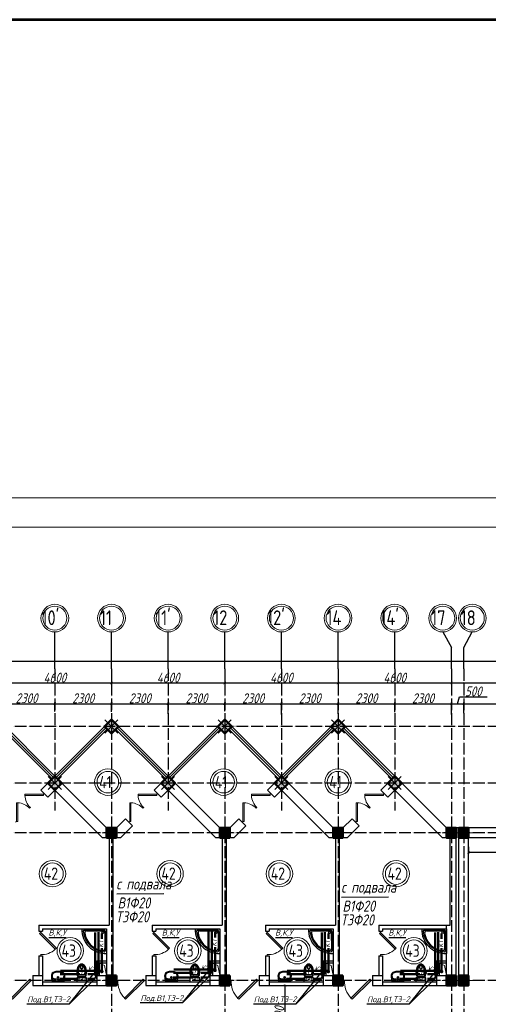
# Model space of a CAD drawing. Extents: x -4445 to 1909585, y 1860 to 289234.
# Tile 50 of 110: x 348121 to 367147, y 249237 to 289234. Entities that reach past the tile are written whole.
import ezdxf

# ---------------------------------------------------------------- set-up
doc = ezdxf.new("R2010")
doc.units = 0
doc.header["$LTSCALE"] = 0.5
doc.header["$MEASUREMENT"] = 0
doc.header["$PDMODE"] = 34
doc.header["$PDSIZE"] = 3
doc.linetypes.add('ACAD_ISO04W100', pattern=[30, 24, -3, 0, -3])
doc.layers.get('0').update_dxf_attribs({"linetype": 'CONTINUOUS', "lineweight": 18})
doc.layers.get('DEFPOINTS').update_dxf_attribs({"color": 2, "linetype": 'CONTINUOUS', "lineweight": 13})
for name, color, linetype in [('kolonn', 7, 'CONTINUOUS'), ('os', 3, 'CONTINUOUS'), ('su', 7, 'CONTINUOUS')]:
    doc.layers.add(name, color=color, linetype=linetype)
doc.layers.add('ВК', color=7, linetype='CONTINUOUS', lineweight=25)
doc.layers.add('К1', color=24, linetype='бытовая канализация', lineweight=70)
doc.styles.get("Standard").update_dxf_attribs({"font": 'spds.shx', "oblique": 15})
doc.styles.add('style1', font='isocpeui.ttf', dxfattribs={"height": 80})
doc.styles.add('Констр', font='isocpeui.ttf')
doc.linetypes.add('бытовая канализация', pattern='A,5,-0.5,["К1",Standard,S=0.7,R=0,X=0,Y=-0.35],-2', length=7.5)
doc.dimstyles.new('ISO-25', dxfattribs={"dimtxt": 400, "dimasz": 100, "dimexe": 50, "dimexo": 50, "dimgap": 20, "dimtad": 1, "dimdec": 0, "dimtxsty": 'Standard', "dimblk": 'ARCHTICK', "dimcen": 20, "dimclrd": 1, "dimclre": 1, "dimadec": 0, "dimazin": 0, "dimtfac": 1, "dimtdec": 0, "dimtmove": 0, "dimatfit": 3, "dimldrblk": 'ARCHTICK', "dimfxl": 1, "dimarcsym": 0})

# ---------------------------------------------------------------- blocks, each defined once
blk = doc.blocks.new('jfgjhsdf')
blk.add_hatch(color=1).paths.add_polyline_path([(-593, 731), (-637, 687), (0, 50), (44, 94)])
at = {"color": 1}
for p, q in [((0, 1000), (0, 950)), ((0, 50), (0, 0))]:
    blk.add_line(p, q, dxfattribs=at)
blk.add_lwpolyline([(0, 50), (-637, 687), (-593, 731), (44, 94), (0, 50)], dxfattribs=at)
blk.add_arc((-33, 130), 821, 87.662, 132.9147, dxfattribs=at)
blk = doc.blocks.new('_ArchTick')
at = {"color": 0, "linetype": 'ByBlock', "const_width": 0.15}
blk.add_lwpolyline([(-0.5, -0.5), (0.5, 0.5)], dxfattribs=at)
blk = doc.blocks.new('*D2332')
at = {"color": 1, "lineweight": -2, "transparency": 16777216}
for p, q in [((366347, 255629), (366347, 255352)), ((370747, 255629), (370747, 255352)), ((370747, 255402), (366347, 255402))]:
    blk.add_line(p, q, dxfattribs=at)
at = {"layer": 'DEFPOINTS', "color": 0, "transparency": 16777216}
for p in [(366347, 255679), (370747, 255679), (366347, 255402)]:
    blk.add_point(p, dxfattribs=at)
at = {"color": 1, "lineweight": -2, "transparency": 16777216, "xscale": 100, "yscale": 100, "zscale": 100, "rotation": 180}
blk.add_blockref('_ArchTick', (366347, 255402), dxfattribs=at)
at = {"color": 1, "lineweight": -2, "transparency": 16777216, "xscale": 100, "yscale": 100, "zscale": 100}
blk.add_blockref('_ArchTick', (370747, 255402), dxfattribs=at)
at = {"color": 0, "transparency": 16777216, "insert": (368547, 255622), "char_height": 400, "attachment_point": 5}
blk.add_mtext('4400', dxfattribs=at)
blk = doc.blocks.new('*D2450')
at = {"color": 1, "lineweight": -2, "transparency": 16777216}
for p, q in [((358916, 250005), (358848, 250005)), ((358898, 247405), (358898, 250005)), ((358916, 247405), (358848, 247405))]:
    blk.add_line(p, q, dxfattribs=at)
at = {"layer": 'DEFPOINTS', "color": 0, "transparency": 16777216}
for p in [(358898, 250005), (358966, 250005), (358966, 247405)]:
    blk.add_point(p, dxfattribs=at)
at = {"color": 1, "lineweight": -2, "transparency": 16777216, "xscale": 100, "yscale": 100, "zscale": 100}
for p, rotation in [((358898, 250005), 90), ((358898, 247405), 270)]:
    blk.add_blockref('_ArchTick', p, dxfattribs=dict(at, rotation=rotation))
at = {"color": 0, "transparency": 16777216, "insert": (358663, 248705), "char_height": 400, "attachment_point": 5, "rotation": 90}
blk.add_mtext('2600', dxfattribs=at)
blk = doc.blocks.new('ghsdd')
at = {"ltscale": 50}
h = blk.add_hatch(color=256, dxfattribs=at)
h.paths.add_polyline_path([(0, 200), (-200, 200), (-200, 0), (0, 0)])
h.paths.add_polyline_path([(200, 0), (200, 200), (0, 200), (0, 0)])
h.paths.add_polyline_path([(0, 0), (-200, 0), (-200, -200), (0, -200)])
h.paths.add_polyline_path([(0, 0), (0, -200), (200, -200), (200, 0)])
at = {"lineweight": 0}
for p, q in [((0, -374), (0, 374)), ((-374, 0), (374, 0))]:
    blk.add_line(p, q, dxfattribs=at)
at = {"lineweight": 50, "ltscale": 50}
blk.add_lwpolyline([(200, 200), (200, -200), (-200, -200), (-200, 200), (200, 200)], dxfattribs=at)
blk = doc.blocks.new('*D2558')
at = {"color": 1, "lineweight": -2, "transparency": 16777216}
for p, q in [((347247, 261038), (347247, 261499)), ((347247, 261449), (349547, 261449)), ((349547, 261129), (349547, 261499))]:
    blk.add_line(p, q, dxfattribs=at)
at = {"layer": 'DEFPOINTS', "color": 0, "transparency": 16777216}
for p in [(349547, 261449), (347247, 260988), (349547, 261079)]:
    blk.add_point(p, dxfattribs=at)
at = {"color": 1, "lineweight": -2, "transparency": 16777216, "xscale": 100, "yscale": 100, "zscale": 100, "rotation": 180}
blk.add_blockref('_ArchTick', (347247, 261449), dxfattribs=at)
at = {"color": 1, "lineweight": -2, "transparency": 16777216, "xscale": 100, "yscale": 100, "zscale": 100}
blk.add_blockref('_ArchTick', (349547, 261449), dxfattribs=at)
at = {"color": 0, "transparency": 16777216, "insert": (348397, 261669), "char_height": 400, "attachment_point": 5}
blk.add_mtext('2300', dxfattribs=at)
blk = doc.blocks.new('*D2559')
at = {"color": 1, "lineweight": -2, "transparency": 16777216}
for p, q in [((349547, 261129), (349547, 261499)), ((349547, 261449), (351847, 261449)), ((351847, 261116), (351847, 261499))]:
    blk.add_line(p, q, dxfattribs=at)
at = {"layer": 'DEFPOINTS', "color": 0, "transparency": 16777216}
for p in [(351847, 261449), (349547, 261079), (351847, 261066)]:
    blk.add_point(p, dxfattribs=at)
at = {"color": 1, "lineweight": -2, "transparency": 16777216, "xscale": 100, "yscale": 100, "zscale": 100, "rotation": 180}
blk.add_blockref('_ArchTick', (349547, 261449), dxfattribs=at)
at = {"color": 1, "lineweight": -2, "transparency": 16777216, "xscale": 100, "yscale": 100, "zscale": 100}
blk.add_blockref('_ArchTick', (351847, 261449), dxfattribs=at)
at = {"color": 0, "transparency": 16777216, "insert": (350697, 261669), "char_height": 400, "attachment_point": 5}
blk.add_mtext('2300', dxfattribs=at)
blk = doc.blocks.new('*D2560')
at = {"color": 1, "lineweight": -2, "transparency": 16777216}
for p, q in [((351847, 261116), (351847, 261499)), ((351847, 261449), (354147, 261449)), ((354147, 261037), (354147, 261499))]:
    blk.add_line(p, q, dxfattribs=at)
at = {"layer": 'DEFPOINTS', "color": 0, "transparency": 16777216}
for p in [(354147, 261449), (351847, 261066), (354147, 260987)]:
    blk.add_point(p, dxfattribs=at)
at = {"color": 1, "lineweight": -2, "transparency": 16777216, "xscale": 100, "yscale": 100, "zscale": 100, "rotation": 180}
blk.add_blockref('_ArchTick', (351847, 261449), dxfattribs=at)
at = {"color": 1, "lineweight": -2, "transparency": 16777216, "xscale": 100, "yscale": 100, "zscale": 100}
blk.add_blockref('_ArchTick', (354147, 261449), dxfattribs=at)
at = {"color": 0, "transparency": 16777216, "insert": (352997, 261669), "char_height": 400, "attachment_point": 5}
blk.add_mtext('2300', dxfattribs=at)
blk = doc.blocks.new('*D2561')
at = {"color": 1, "lineweight": -2, "transparency": 16777216}
for p, q in [((354147, 261037), (354147, 261499)), ((354147, 261449), (356447, 261449)), ((356447, 261139), (356447, 261499))]:
    blk.add_line(p, q, dxfattribs=at)
at = {"layer": 'DEFPOINTS', "color": 0, "transparency": 16777216}
for p in [(356447, 261449), (354147, 260987), (356447, 261089)]:
    blk.add_point(p, dxfattribs=at)
at = {"color": 1, "lineweight": -2, "transparency": 16777216, "xscale": 100, "yscale": 100, "zscale": 100, "rotation": 180}
blk.add_blockref('_ArchTick', (354147, 261449), dxfattribs=at)
at = {"color": 1, "lineweight": -2, "transparency": 16777216, "xscale": 100, "yscale": 100, "zscale": 100}
blk.add_blockref('_ArchTick', (356447, 261449), dxfattribs=at)
at = {"color": 0, "transparency": 16777216, "insert": (355297, 261669), "char_height": 400, "attachment_point": 5}
blk.add_mtext('2300', dxfattribs=at)
blk = doc.blocks.new('*D2562')
at = {"color": 1, "lineweight": -2, "transparency": 16777216}
for p, q in [((356447, 261139), (356447, 261499)), ((356447, 261449), (358747, 261449)), ((358747, 261012), (358747, 261499))]:
    blk.add_line(p, q, dxfattribs=at)
at = {"layer": 'DEFPOINTS', "color": 0, "transparency": 16777216}
for p in [(358747, 261449), (356447, 261089), (358747, 260962)]:
    blk.add_point(p, dxfattribs=at)
at = {"color": 1, "lineweight": -2, "transparency": 16777216, "xscale": 100, "yscale": 100, "zscale": 100, "rotation": 180}
blk.add_blockref('_ArchTick', (356447, 261449), dxfattribs=at)
at = {"color": 1, "lineweight": -2, "transparency": 16777216, "xscale": 100, "yscale": 100, "zscale": 100}
blk.add_blockref('_ArchTick', (358747, 261449), dxfattribs=at)
at = {"color": 0, "transparency": 16777216, "insert": (357597, 261669), "char_height": 400, "attachment_point": 5}
blk.add_mtext('2300', dxfattribs=at)
blk = doc.blocks.new('*D2563')
at = {"color": 1, "lineweight": -2, "transparency": 16777216}
for p, q in [((358747, 261012), (358747, 261499)), ((358747, 261449), (361047, 261449)), ((361047, 261037), (361047, 261499))]:
    blk.add_line(p, q, dxfattribs=at)
at = {"layer": 'DEFPOINTS', "color": 0, "transparency": 16777216}
for p in [(361047, 261449), (358747, 260962), (361047, 260987)]:
    blk.add_point(p, dxfattribs=at)
at = {"color": 1, "lineweight": -2, "transparency": 16777216, "xscale": 100, "yscale": 100, "zscale": 100, "rotation": 180}
blk.add_blockref('_ArchTick', (358747, 261449), dxfattribs=at)
at = {"color": 1, "lineweight": -2, "transparency": 16777216, "xscale": 100, "yscale": 100, "zscale": 100}
blk.add_blockref('_ArchTick', (361047, 261449), dxfattribs=at)
at = {"color": 0, "transparency": 16777216, "insert": (359897, 261669), "char_height": 400, "attachment_point": 5}
blk.add_mtext('2300', dxfattribs=at)
blk = doc.blocks.new('*D2564')
at = {"color": 1, "lineweight": -2, "transparency": 16777216}
for p, q in [((361047, 261037), (361047, 261499)), ((361047, 261449), (363347, 261449)), ((363347, 261101), (363347, 261499))]:
    blk.add_line(p, q, dxfattribs=at)
at = {"layer": 'DEFPOINTS', "color": 0, "transparency": 16777216}
for p in [(363347, 261449), (361047, 260987), (363347, 261051)]:
    blk.add_point(p, dxfattribs=at)
at = {"color": 1, "lineweight": -2, "transparency": 16777216, "xscale": 100, "yscale": 100, "zscale": 100, "rotation": 180}
blk.add_blockref('_ArchTick', (361047, 261449), dxfattribs=at)
at = {"color": 1, "lineweight": -2, "transparency": 16777216, "xscale": 100, "yscale": 100, "zscale": 100}
blk.add_blockref('_ArchTick', (363347, 261449), dxfattribs=at)
at = {"color": 0, "transparency": 16777216, "insert": (362197, 261669), "char_height": 400, "attachment_point": 5}
blk.add_mtext('2300', dxfattribs=at)
blk = doc.blocks.new('*D2565')
at = {"color": 1, "lineweight": -2, "transparency": 16777216}
for p, q in [((363347, 261101), (363347, 261499)), ((363347, 261449), (365647, 261449)), ((365647, 261012), (365647, 261499))]:
    blk.add_line(p, q, dxfattribs=at)
at = {"layer": 'DEFPOINTS', "color": 0, "transparency": 16777216}
for p in [(365647, 261449), (363347, 261051), (365647, 260962)]:
    blk.add_point(p, dxfattribs=at)
at = {"color": 1, "lineweight": -2, "transparency": 16777216, "xscale": 100, "yscale": 100, "zscale": 100, "rotation": 180}
blk.add_blockref('_ArchTick', (363347, 261449), dxfattribs=at)
at = {"color": 1, "lineweight": -2, "transparency": 16777216, "xscale": 100, "yscale": 100, "zscale": 100}
blk.add_blockref('_ArchTick', (365647, 261449), dxfattribs=at)
at = {"color": 0, "transparency": 16777216, "insert": (364497, 261669), "char_height": 400, "attachment_point": 5}
blk.add_mtext('2300', dxfattribs=at)
blk = doc.blocks.new('*D2566')
at = {"color": 1, "lineweight": -2, "transparency": 16777216}
for p, q in [((365897, 261449), (365981, 261729)), ((365981, 261729), (367097, 261729)), ((365647, 261012), (365647, 261499)), ((365647, 261449), (366147, 261449)), ((366147, 261063), (366147, 261499))]:
    blk.add_line(p, q, dxfattribs=at)
at = {"layer": 'DEFPOINTS', "color": 0, "transparency": 16777216}
for p in [(366147, 261449), (365647, 260962), (366147, 261013)]:
    blk.add_point(p, dxfattribs=at)
at = {"color": 1, "lineweight": -2, "transparency": 16777216, "xscale": 100, "yscale": 100, "zscale": 100, "rotation": 180}
blk.add_blockref('_ArchTick', (365647, 261449), dxfattribs=at)
at = {"color": 1, "lineweight": -2, "transparency": 16777216, "xscale": 100, "yscale": 100, "zscale": 100}
blk.add_blockref('_ArchTick', (366147, 261449), dxfattribs=at)
at = {"color": 0, "transparency": 16777216, "insert": (366539, 261949), "char_height": 400, "attachment_point": 5}
blk.add_mtext('500', dxfattribs=at)
blk = doc.blocks.new('*D2567')
at = {"color": 1, "lineweight": -2, "transparency": 16777216}
for p, q in [((366147, 261063), (366147, 261499)), ((366147, 261449), (370947, 261449)), ((370947, 261114), (370947, 261499))]:
    blk.add_line(p, q, dxfattribs=at)
at = {"layer": 'DEFPOINTS', "color": 0, "transparency": 16777216}
for p in [(370947, 261449), (366147, 261013), (370947, 261064)]:
    blk.add_point(p, dxfattribs=at)
at = {"color": 1, "lineweight": -2, "transparency": 16777216, "xscale": 100, "yscale": 100, "zscale": 100, "rotation": 180}
blk.add_blockref('_ArchTick', (366147, 261449), dxfattribs=at)
at = {"color": 1, "lineweight": -2, "transparency": 16777216, "xscale": 100, "yscale": 100, "zscale": 100}
blk.add_blockref('_ArchTick', (370947, 261449), dxfattribs=at)
at = {"color": 0, "transparency": 16777216, "insert": (368547, 261669), "char_height": 400, "attachment_point": 5}
blk.add_mtext('4800', dxfattribs=at)
blk = doc.blocks.new('*D2595')
at = {"color": 1, "lineweight": -2, "transparency": 16777216}
for p, q in [((365647, 262811), (365647, 262238)), ((379247, 262811), (379247, 262238)), ((379247, 262288), (365647, 262288))]:
    blk.add_line(p, q, dxfattribs=at)
at = {"layer": 'DEFPOINTS', "color": 0, "transparency": 16777216}
for p in [(365647, 262861), (379247, 262861), (365647, 262288)]:
    blk.add_point(p, dxfattribs=at)
at = {"color": 1, "lineweight": -2, "transparency": 16777216, "xscale": 100, "yscale": 100, "zscale": 100, "rotation": 180}
blk.add_blockref('_ArchTick', (365647, 262288), dxfattribs=at)
at = {"color": 1, "lineweight": -2, "transparency": 16777216, "xscale": 100, "yscale": 100, "zscale": 100}
blk.add_blockref('_ArchTick', (379247, 262288), dxfattribs=at)
at = {"color": 0, "transparency": 16777216, "insert": (372447, 262508), "char_height": 400, "attachment_point": 5}
blk.add_mtext('13600', dxfattribs=at)
blk = doc.blocks.new('*D2596')
at = {"color": 1, "lineweight": -2, "transparency": 16777216}
for p, q in [((361047, 262811), (361047, 262238)), ((365647, 262811), (365647, 262238)), ((365647, 262288), (361047, 262288))]:
    blk.add_line(p, q, dxfattribs=at)
at = {"layer": 'DEFPOINTS', "color": 0, "transparency": 16777216}
for p in [(361047, 262861), (365647, 262861), (361047, 262288)]:
    blk.add_point(p, dxfattribs=at)
at = {"color": 1, "lineweight": -2, "transparency": 16777216, "xscale": 100, "yscale": 100, "zscale": 100, "rotation": 180}
blk.add_blockref('_ArchTick', (361047, 262288), dxfattribs=at)
at = {"color": 1, "lineweight": -2, "transparency": 16777216, "xscale": 100, "yscale": 100, "zscale": 100}
blk.add_blockref('_ArchTick', (365647, 262288), dxfattribs=at)
at = {"color": 0, "transparency": 16777216, "insert": (363347, 262508), "char_height": 400, "attachment_point": 5}
blk.add_mtext('4600', dxfattribs=at)
blk = doc.blocks.new('*D2597')
at = {"color": 1, "lineweight": -2, "transparency": 16777216}
for p, q in [((356447, 262811), (356447, 262238)), ((361047, 262811), (361047, 262238)), ((361047, 262288), (356447, 262288))]:
    blk.add_line(p, q, dxfattribs=at)
at = {"layer": 'DEFPOINTS', "color": 0, "transparency": 16777216}
for p in [(356447, 262861), (361047, 262861), (356447, 262288)]:
    blk.add_point(p, dxfattribs=at)
at = {"color": 1, "lineweight": -2, "transparency": 16777216, "xscale": 100, "yscale": 100, "zscale": 100, "rotation": 180}
blk.add_blockref('_ArchTick', (356447, 262288), dxfattribs=at)
at = {"color": 1, "lineweight": -2, "transparency": 16777216, "xscale": 100, "yscale": 100, "zscale": 100}
blk.add_blockref('_ArchTick', (361047, 262288), dxfattribs=at)
at = {"color": 0, "transparency": 16777216, "insert": (358747, 262508), "char_height": 400, "attachment_point": 5}
blk.add_mtext('4600', dxfattribs=at)
blk = doc.blocks.new('*D2598')
at = {"color": 1, "lineweight": -2, "transparency": 16777216}
for p, q in [((351847, 262811), (351847, 262238)), ((356447, 262811), (356447, 262238)), ((356447, 262288), (351847, 262288))]:
    blk.add_line(p, q, dxfattribs=at)
at = {"layer": 'DEFPOINTS', "color": 0, "transparency": 16777216}
for p in [(351847, 262861), (356447, 262861), (351847, 262288)]:
    blk.add_point(p, dxfattribs=at)
at = {"color": 1, "lineweight": -2, "transparency": 16777216, "xscale": 100, "yscale": 100, "zscale": 100, "rotation": 180}
blk.add_blockref('_ArchTick', (351847, 262288), dxfattribs=at)
at = {"color": 1, "lineweight": -2, "transparency": 16777216, "xscale": 100, "yscale": 100, "zscale": 100}
blk.add_blockref('_ArchTick', (356447, 262288), dxfattribs=at)
at = {"color": 0, "transparency": 16777216, "insert": (354147, 262508), "char_height": 400, "attachment_point": 5}
blk.add_mtext('4600', dxfattribs=at)
blk = doc.blocks.new('*D2599')
at = {"color": 1, "lineweight": -2, "transparency": 16777216}
for p, q in [((347247, 262811), (347247, 262238)), ((351847, 262811), (351847, 262238)), ((351847, 262288), (347247, 262288))]:
    blk.add_line(p, q, dxfattribs=at)
at = {"layer": 'DEFPOINTS', "color": 0, "transparency": 16777216}
for p in [(347247, 262861), (351847, 262861), (347247, 262288)]:
    blk.add_point(p, dxfattribs=at)
at = {"color": 1, "lineweight": -2, "transparency": 16777216, "xscale": 100, "yscale": 100, "zscale": 100, "rotation": 180}
blk.add_blockref('_ArchTick', (347247, 262288), dxfattribs=at)
at = {"color": 1, "lineweight": -2, "transparency": 16777216, "xscale": 100, "yscale": 100, "zscale": 100}
blk.add_blockref('_ArchTick', (351847, 262288), dxfattribs=at)
at = {"color": 0, "transparency": 16777216, "insert": (349547, 262508), "char_height": 400, "attachment_point": 5}
blk.add_mtext('4600', dxfattribs=at)
blk = doc.blocks.new('*D2604')
at = {"color": 1, "lineweight": -2, "transparency": 16777216}
for p, q in [((328847, 263175), (416047, 263175)), ((328847, 263148), (328847, 263125)), ((416047, 263148), (416047, 263125))]:
    blk.add_line(p, q, dxfattribs=at)
at = {"layer": 'DEFPOINTS', "color": 0, "transparency": 16777216}
for p in [(328847, 263198), (416047, 263198), (416047, 263175)]:
    blk.add_point(p, dxfattribs=at)
at = {"color": 1, "lineweight": -2, "transparency": 16777216, "xscale": 100, "yscale": 100, "zscale": 100, "rotation": 180}
blk.add_blockref('_ArchTick', (328847, 263175), dxfattribs=at)
at = {"color": 1, "lineweight": -2, "transparency": 16777216, "xscale": 100, "yscale": 100, "zscale": 100}
blk.add_blockref('_ArchTick', (416047, 263175), dxfattribs=at)
at = {"color": 0, "transparency": 16777216, "insert": (372447, 263410), "char_height": 400, "attachment_point": 5}
blk.add_mtext('87200', dxfattribs=at)
blk = doc.blocks.new('Podd_igl_as100x100')
for p, q in [((-80, 808), (-80, 153)), ((-54, 897), (-54, 104)), ((0, 1000), (0, 0)), ((0, 0), (-1000, 0)), ((-106, 50), (-891, 50)), ((-158, 74), (-799, 73))]:
    blk.add_line(p, q)
blk.add_circle((-152, 149), 37.8)
for centre, radius, start, end in [((-42, 42), 959, 87.5145, 182.4855), ((-22, 34), 914, 95.7508, 176.1666), ((-67, 71), 821, 97.4497, 172.9032), ((-160, 806), 80.2, 1.4931, 100.036), ((-109, 889), 55.4, 7.9715, 94.7418), ((-891, 93), 43.1, 176.352, 270.7469), ((-799, 157), 84.3, 169.7158, 269.999), ((-155, 149), 75.6, 267.8648, 3.2153), ((-107, 102), 52.6, 270.31, 1.996)]:
    blk.add_arc(centre, radius, start, end)
blk = doc.blocks.new('UM_8')
for p, q in [((244, 0), (-244, 0)), ((-182, -45), (-146, -110)), ((175, -30), (-175, -30)), ((142, -120), (-132, -120)), ((35, -180), (-35, -180)), ((27, -61), (-27, -61)), ((0, -88), (0, -34)), ((0, -145), (0, -215)), ((182, -45), (146, -110))]:
    blk.add_line(p, q)
for centre, radius in [((0, -180), 27), ((0, -61), 17), ((0, -180), 17)]:
    blk.add_circle(centre, radius)
for centre, radius, start, end in [((-244, 0), 0.5, 90, 167.3206), ((244, 0), 0.5, 12.6794, 90), ((-104, -234), 169, 178.312, 234.1043), ((894, -257), 1167, 167.3206, 178.6525), ((-273, -229), 0.5, 358.312, 358.6525), ((68, -206), 330, 154.5977, 180.3349), ((-104, -233), 138, 141.0504, 245.2718), ((-175, -90), 60, 90, 154.5977), ((-104, -233), 148, 141.0504, 147.7493), ((-139, -232), 123, 98.7111, 129.9424), ((-139, -232), 113, 86.1548, 129.9424), ((-27, -71), 347, 239.6448, 267.5368), ((-27, -71), 317, 244.8898, 267.5368), ((0, 80), 470, 265.1692, 274.8308), ((27, -71), 317, 272.4632, 300.3552), ((27, -71), 347, 272.4632, 300.3552), ((139, -232), 113, 50.0576, 93.8452), ((139, -232), 123, 50.0576, 81.2889), ((104, -233), 138, 294.7282, 38.9496), ((175, -90), 60, 25.4023, 90), ((104, -234), 169, 305.8957, 1.688), ((104, -233), 148, 32.2507, 38.9496), ((-68, -206), 330, 359.6651, 25.4023), ((-894, -257), 1167, 1.3475, 12.6794), ((273, -229), 0.5, 181.3475, 181.688), ((0, 80), 500, 265.1692, 274.8308)]:
    blk.add_arc(centre, radius, start, end)
blk = doc.blocks.new('UniTAZZ_3')
for p, q in [((-293, -112), (-293, 112)), ((-230, -144), (-230, 144)), ((-178, -144), (-178, 144)), ((-152, 200), (-152, -200)), ((0, 200), (-152, 200)), ((0, -200), (0, 200)), ((-152, -200), (0, -200))]:
    blk.add_line(p, q)
blk.add_circle((-76, 0), 17)
for centre, radius, start, end in [((-581, 0), 131, 146.9765, 180), ((-581, 0), 131, 180, 213.0235), ((-493, -57), 235, 122.5078, 146.9765), ((-564, 0), 117, 146.9765, 180), ((-575, 0), 87.7, 145.7058, 180), ((-575, 0), 87.7, 180, 214.2942), ((-485, -51), 211, 122.5078, 146.9765), ((-610, 0), 46, 153.6325, 180), ((-610, 0), 46, 180, 206.3675), ((-600, -5), 56.5, 129.8827, 153.6325), ((-507, -46), 170, 121.2723, 145.7058), ((-594, -12), 66, 109.092, 129.8827), ((-435, -148), 343, 104.7867, 122.5078), ((-590, -23), 78.1, 90, 109.092), ((-433, -133), 308, 104.7867, 122.5078), ((-462, -121), 257, 104.1209, 121.2723), ((-590, -23), 78.1, 70.908, 90), ((-586, -12), 66, 50.1173, 70.908), ((-580, -5), 56.5, 26.3675, 50.1173), ((-571, 0), 46, 0, 26.3675), ((-571, 0), 46, 333.6325, 0), ((-432, -238), 378, 90, 104.1209), ((-397, -291), 491, 90, 104.7867), ((-399, -261), 441, 90, 104.7867), ((-432, -238), 378, 75.8791, 90), ((-399, -261), 441, 75.2133, 90), ((-397, -291), 491, 75.2133, 90), ((-403, -121), 257, 64.7964, 75.8791), ((-365, -133), 308, 63.9053, 75.2133), ((-359, -148), 343, 58.1489, 75.2133), ((-493, 57), 235, 213.0235, 237.4922), ((-564, 0), 117, 180, 213.0235), ((-485, 51), 211, 213.0235, 237.4922), ((-600, 5), 56.5, 206.3675, 230.1173), ((-507, 47), 170, 214.2942, 238.7277), ((-594, 12), 66, 230.1173, 250.908), ((-435, 148), 343, 237.4922, 255.2133), ((-590, 24), 78.1, 250.908, 270), ((-433, 132), 308, 237.4922, 255.2133), ((-462, 121), 257, 238.7277, 255.8791), ((-590, 24), 78.1, 270, 289.092), ((-586, 12), 66, 289.092, 309.8827), ((-580, 5), 56.5, 309.8827, 333.6325), ((-432, 238), 378, 255.8791, 270), ((-397, 291), 491, 255.2133, 270), ((-399, 261), 441, 255.2133, 270), ((-432, 238), 378, 270, 284.1209), ((-399, 261), 441, 270, 284.7867), ((-397, 291), 491, 270, 284.7867), ((-403, 121), 257, 284.1209, 295.2036), ((-365, 132), 308, 284.7867, 296.0947), ((-359, 148), 343, 284.7867, 301.8511)]:
    blk.add_arc(centre, radius, start, end)

msp = doc.modelspace()

# ---------------------------------------------------------------- linework, layer by layer
for p, q in [((349547.134, 258504.672), (347247.134, 260804.672)), ((349547.134, 258504.672), (351847.134, 260804.672)), ((354147.134, 258504.672), (351847.134, 260804.672)), ((354147.134, 258504.672), (356447.134, 260804.672)), ((358747.134, 258504.672), (356447.134, 260804.672)), ((358747.134, 258504.672), (361047.134, 260804.672)), ((363347.134, 258504.672), (361047.134, 260804.672))]:
    msp.add_line(p, q)
at = {"color": 1}
for p, q in [((349433.997, 258391.535), (347416.839, 260408.692)), ((349490.565, 258448.103), (347473.408, 260465.26)), ((349603.702, 258448.103), (351620.86, 260465.26)), ((349660.271, 258391.535), (351677.428, 260408.692)), ((354033.997, 258391.535), (352016.839, 260408.692)), ((354090.565, 258448.103), (352073.408, 260465.26)), ((354203.702, 258448.103), (356220.86, 260465.26)), ((354260.271, 258391.535), (356277.428, 260408.692)), ((358633.997, 258391.535), (356616.839, 260408.692)), ((358690.565, 258448.103), (356673.408, 260465.26)), ((358803.702, 258448.103), (360820.86, 260465.26)), ((358860.271, 258391.535), (360877.428, 260408.692)), ((363233.997, 258391.535), (361216.839, 260408.692)), ((363290.565, 258448.103), (361273.408, 260465.26))]:
    msp.add_line(p, q, dxfattribs=at)
at = {"lineweight": 30}
for p, q in [((348981.448, 257938.986), (349547.134, 258504.672)), ((351647.134, 256404.672), (349547.134, 258504.672)), ((353581.448, 257938.986), (354147.134, 258504.672)), ((356247.134, 256404.672), (354147.134, 258504.672)), ((358181.448, 257938.986), (358747.134, 258504.672)), ((360847.134, 256404.672), (358747.134, 258504.672)), ((362781.448, 257938.986), (363347.134, 258504.672)), ((365447.134, 256404.672), (363347.134, 258504.672)), ((349264.291, 257656.144), (348981.448, 257938.986)), ((349264.291, 257656.144), (349547.134, 257938.986)), ((351481.448, 256004.672), (349547.134, 257938.986)), ((353864.291, 257656.144), (353581.448, 257938.986)), ((353864.291, 257656.144), (354147.134, 257938.986)), ((356081.448, 256004.672), (354147.134, 257938.986)), ((358464.291, 257656.144), (358181.448, 257938.986)), ((358464.291, 257656.144), (358747.134, 257938.986)), ((360681.448, 256004.672), (358747.134, 257938.986)), ((363064.291, 257656.144), (362781.448, 257938.986)), ((363064.291, 257656.144), (363347.134, 257938.986)), ((365281.448, 256004.672), (363347.134, 257938.986)), ((352047.134, 256404.672), (351647.134, 256404.672)), ((352047.134, 256404.672), (352414.722, 256772.26)), ((352212.819, 256004.672), (352697.565, 256489.417)), ((352697.565, 256489.417), (352414.722, 256772.26)), ((356647.134, 256404.672), (356247.134, 256404.672)), ((356647.134, 256404.672), (357014.722, 256772.26)), ((356812.819, 256004.672), (357297.565, 256489.417)), ((357297.565, 256489.417), (357014.722, 256772.26)), ((361247.134, 256404.672), (360847.134, 256404.672)), ((361247.134, 256404.672), (361614.722, 256772.26)), ((361412.819, 256004.672), (361897.565, 256489.417)), ((361897.565, 256489.417), (361614.722, 256772.26)), ((367447.134, 256404.672), (365447.134, 256404.672)), ((365847.134, 250004.672), (365847.134, 256404.672)), ((365947.134, 250004.672), (365947.134, 256404.672)), ((352212.819, 256004.672), (351481.448, 256004.672)), ((351747.134, 256004.672), (351747.134, 252454.672)), ((351897.134, 256004.672), (351897.134, 250404.672)), ((356812.819, 256004.672), (356081.448, 256004.672)), ((356347.134, 256004.672), (356347.134, 252454.672)), ((356497.134, 256004.672), (356497.134, 250404.672)), ((361412.819, 256004.672), (360681.448, 256004.672)), ((360947.134, 256004.672), (360947.134, 252454.672)), ((361097.134, 256004.672), (361097.134, 250404.672)), ((365597.134, 256004.672), (365281.448, 256004.672)), ((365597.134, 252454.672), (365597.134, 256004.672)), ((366347.134, 250004.672), (366347.134, 256004.672)), ((367447.134, 256004.672), (366347.134, 256004.672)), ((348897.134, 252454.672), (348897.134, 252204.672)), ((348897.134, 252454.672), (351747.134, 252454.672)), ((353497.134, 252454.672), (353497.134, 252204.672)), ((353497.134, 252454.672), (356347.134, 252454.672)), ((358097.134, 252454.672), (358097.134, 252204.672)), ((358097.134, 252454.672), (360947.134, 252454.672)), ((362697.134, 252454.672), (362697.134, 252204.672)), ((362697.134, 252454.672), (365597.134, 252454.672)), ((365447.134, 250404.672), (365447.134, 252454.672)), ((348897.134, 252204.672), (349047.134, 252204.672)), ((349047.134, 252304.672), (349047.134, 252204.672)), ((349047.134, 252304.672), (351647.134, 252304.672)), ((351647.134, 252304.672), (351647.134, 250404.672)), ((353497.134, 252204.672), (353647.134, 252204.672)), ((353647.134, 252304.672), (353647.134, 252204.672)), ((353647.134, 252304.672), (356247.134, 252304.672)), ((356247.134, 252304.672), (356247.134, 250404.672)), ((358097.134, 252204.672), (358247.134, 252204.672)), ((358247.134, 252304.672), (358247.134, 252204.672)), ((358247.134, 252304.672), (360847.134, 252304.672)), ((360847.134, 252304.672), (360847.134, 250404.672)), ((362697.134, 252204.672), (362847.134, 252204.672)), ((362847.134, 252304.672), (362847.134, 252204.672)), ((362847.134, 252304.672), (365447.134, 252304.672)), ((348897.134, 251204.672), (349047.134, 251204.672)), ((348897.134, 251204.672), (348897.134, 250404.672)), ((349047.134, 251204.672), (349047.134, 250004.672)), ((353497.134, 251204.672), (353647.134, 251204.672)), ((353497.134, 251204.672), (353497.134, 250404.672)), ((353647.134, 251204.672), (353647.134, 250004.672)), ((358097.134, 251204.672), (358247.134, 251204.672)), ((358097.134, 251204.672), (358097.134, 250404.672)), ((358247.134, 251204.672), (358247.134, 250004.672)), ((362697.134, 251204.672), (362697.134, 250404.672)), ((362697.134, 251204.672), (362847.134, 251204.672)), ((362847.134, 251204.672), (362847.134, 250004.672)), ((351247.134, 251004.672), (351247.134, 250004.672)), ((351247.134, 251004.672), (351647.134, 251004.672)), ((351647.134, 250904.672), (351347.134, 250904.672)), ((351347.134, 250904.672), (351347.134, 250404.672)), ((355847.134, 251004.672), (355847.134, 250004.672)), ((355847.134, 251004.672), (356247.134, 251004.672)), ((356247.134, 250904.672), (355947.134, 250904.672)), ((355947.134, 250904.672), (355947.134, 250404.672)), ((360447.134, 251004.672), (360447.134, 250004.672)), ((360447.134, 251004.672), (360847.134, 251004.672)), ((360847.134, 250904.672), (360547.134, 250904.672)), ((360547.134, 250904.672), (360547.134, 250404.672)), ((365047.134, 251004.672), (365447.134, 251004.672)), ((365047.134, 251004.672), (365047.134, 250004.672)), ((365447.134, 250904.672), (365147.134, 250904.672)), ((365147.134, 250904.672), (365147.134, 250404.672)), ((348647.134, 250404.672), (348647.134, 250004.672)), ((348647.134, 250404.672), (349047.134, 250404.672)), ((351247.134, 250404.672), (352047.134, 250404.672)), ((352047.134, 250404.672), (352047.134, 250004.672)), ((353247.134, 250404.672), (353247.134, 250004.672)), ((353247.134, 250404.672), (353647.134, 250404.672)), ((355847.134, 250404.672), (356647.134, 250404.672)), ((356647.134, 250404.672), (356647.134, 250004.672)), ((357847.134, 250404.672), (357847.134, 250004.672)), ((357847.134, 250404.672), (358247.134, 250404.672)), ((360447.134, 250404.672), (361247.134, 250404.672)), ((361247.134, 250404.672), (361247.134, 250004.672)), ((362447.134, 250404.672), (362847.134, 250404.672)), ((362447.134, 250404.672), (362447.134, 250004.672)), ((365047.134, 250404.672), (365447.134, 250404.672)), ((348647.134, 250004.672), (352047.134, 250004.672)), ((349047.134, 250154.672), (351247.134, 250154.672)), ((353247.134, 250004.672), (356647.134, 250004.672)), ((353647.134, 250154.672), (355847.134, 250154.672)), ((357847.134, 250004.672), (361247.134, 250004.672)), ((358247.134, 250154.672), (360447.134, 250154.672)), ((362447.134, 250004.672), (365847.134, 250004.672)), ((362847.134, 250154.672), (365047.134, 250154.672)), ((365947.134, 250004.672), (366347.134, 250004.672))]:
    msp.add_line(p, q, dxfattribs=at)
for points in [[(318616.259, 185814.276), (318616.259, 269814.276), (437416.259, 269814.276), (437416.259, 185814.276)], [(322616.259, 187014.276), (322616.259, 268614.276), (436216.259, 268614.276), (436216.259, 187014.276)]]:
    msp.add_lwpolyline(points, close=True)
for points in [[(352129.976, 260521.829), (351847.134, 260804.672), (351564.291, 260521.829), (351847.134, 260238.986)], [(356729.976, 260521.829), (356447.134, 260804.672), (356164.291, 260521.829), (356447.134, 260238.986)], [(361329.976, 260521.829), (361047.134, 260804.672), (360764.291, 260521.829), (361047.134, 260238.986)]]:
    msp.add_lwpolyline(points, close=True, dxfattribs=at)
for points in [[(351647.134, 250404.672), (351568.077, 250813.238), (351347.134, 250904.672)], [(356247.134, 250404.672), (356168.077, 250813.238), (355947.134, 250904.672)], [(360847.134, 250404.672), (360768.077, 250813.238), (360547.134, 250904.672)], [(365447.134, 250404.672), (365368.077, 250813.238), (365147.134, 250904.672)]]:
    msp.add_lwpolyline(points)
at = {"color": 1}
for centre, radius in [((351700.441, 258261.547), 537.019), ((356398.87, 258261.547), 537.019), ((361044.37, 258261.547), 537.019), ((351700.441, 258261.547), 437.019), ((356398.87, 258261.547), 437.019), ((361044.37, 258261.547), 437.019), ((349451.435, 254542.559), 537.019), ((349451.435, 254542.559), 437.019), ((354227.395, 254542.559), 537.019), ((354227.395, 254542.559), 437.019), ((358667.702, 254542.559), 537.019), ((358667.702, 254542.559), 437.019), ((363405.194, 254542.559), 537.019), ((363405.194, 254542.559), 437.019), ((350173.261, 251413.194), 537.019), ((350173.261, 251413.194), 437.019), ((354949.222, 251413.194), 537.019), ((354949.222, 251413.194), 437.019), ((359389.529, 251413.194), 537.019), ((359389.529, 251413.194), 437.019), ((364127.021, 251413.194), 537.019), ((364127.021, 251413.194), 437.019)]:
    msp.add_circle(centre, radius, dxfattribs=at)
at = {"layer": 'os', "color": 0}
for p, q in [((349547.134, 262860.923), (349547.134, 264360.923)), ((351847.134, 262860.923), (351847.134, 264360.923)), ((354147.134, 262860.923), (354147.134, 264360.923)), ((356447.134, 262860.923), (356447.134, 264360.923)), ((358747.134, 262860.923), (358747.134, 264360.923)), ((361047.134, 262860.923), (361047.134, 264360.923)), ((363347.134, 262860.923), (363347.134, 264360.923)), ((365647.134, 262860.923), (365647.134, 263737.457)), ((366147.134, 262860.923), (366147.134, 263737.457))]:
    msp.add_line(p, q, dxfattribs=at)
at = {"layer": 'os', "color": 3, "linetype": 'ACAD_ISO04W100', "ltscale": 40}
for p, q in [((349547.134, 262860.923), (349547.134, 257116.554)), ((351847.134, 262860.923), (351847.134, 201637.206)), ((354147.134, 262860.923), (354147.134, 257116.554)), ((356447.134, 262860.923), (356447.134, 201637.206)), ((358747.134, 262860.923), (358747.134, 257116.554)), ((361047.134, 262860.923), (361047.134, 201637.206)), ((363347.134, 262860.923), (363347.134, 257116.554)), ((365647.134, 262860.923), (365647.134, 243333.498)), ((366147.134, 262860.923), (366147.134, 201637.206)), ((418012.473, 260519.672), (326597.211, 260519.672)), ((418012.473, 258219.672), (326597.211, 258219.672)), ((418012.473, 256204.672), (326597.211, 256204.672)), ((418012.473, 250204.672), (326597.211, 250204.672))]:
    msp.add_line(p, q, dxfattribs=at)
at = {"layer": 'os', "color": 0}
for points in [[(365297.134, 264360.923), (365647.134, 263737.457)], [(366147.134, 263737.457), (366497.134, 264360.923)]]:
    msp.add_lwpolyline(points, dxfattribs=at)
at = {"layer": 'os', "color": 0, "lineweight": 0}
for centre, radius in [((349547.134, 264923.423), 562.5), ((349547.134, 264923.423), 487.5), ((351847.134, 264923.423), 562.5), ((351847.134, 264923.423), 487.5), ((354147.134, 264923.423), 562.5), ((354147.134, 264923.423), 487.5), ((356447.134, 264923.423), 562.5), ((356447.134, 264923.423), 487.5), ((358747.134, 264923.423), 562.5), ((358747.134, 264923.423), 487.5), ((361047.134, 264923.423), 562.5), ((361047.134, 264923.423), 487.5), ((363347.134, 264923.423), 562.5), ((363347.134, 264923.423), 487.5), ((365297.134, 264923.423), 562.5), ((365297.134, 264923.423), 487.5), ((366497.134, 264923.423), 562.5), ((366497.134, 264923.423), 487.5)]:
    msp.add_circle(centre, radius, dxfattribs=at)
at = {"layer": 'ВК', "color": 7, "ltscale": 30}
for p, q in [((349305.728, 251953.494), (350001.131, 251953.494)), ((353905.728, 251953.494), (354601.131, 251953.494)), ((358505.728, 251953.494), (359201.131, 251953.494)), ((363105.728, 251953.494), (363801.131, 251953.494))]:
    msp.add_line(p, q, dxfattribs=at)
at = {"layer": 'ВК', "color": 7, "ltscale": 10}
for p, q in [((350144.583, 249258.613), (351144.485, 250498.71)), ((354744.583, 249308.613), (355744.485, 250548.71)), ((359344.583, 249258.613), (360344.485, 250498.71)), ((363944.583, 249258.613), (364944.485, 250498.71)), ((351173.204, 250272.289), (350144.583, 249258.613)), ((355773.204, 250322.289), (354744.583, 249308.613)), ((360373.204, 250272.289), (359344.583, 249258.613)), ((364973.204, 250272.289), (363944.583, 249258.613)), ((348409.601, 249258.613), (350144.583, 249258.613)), ((353009.601, 249308.613), (354744.583, 249308.613)), ((357609.601, 249258.613), (359344.583, 249258.613)), ((362209.601, 249258.613), (363944.583, 249258.613))]:
    msp.add_line(p, q, dxfattribs=at)
at = {"layer": 'ВК', "color": 3, "lineweight": 53, "ltscale": 200}
msp.add_lwpolyline([(118941.7, 169339.3), (1002524.1, 169339.3), (1002524.1, 289233.7), (118941.7, 289233.7)], close=True, dxfattribs=at)
at = {"layer": 'ВК', "color": 5, "lineweight": 50, "ltscale": 10}
for points in [[(351179.8, 250282.455), (351315.1, 250547.77), (351315.1, 252172.154)], [(355779.8, 250332.455), (355915.1, 250597.77), (355915.1, 252222.154)], [(360379.8, 250282.455), (360515.1, 250547.77), (360515.1, 252172.154)], [(364979.8, 250282.455), (365115.1, 250547.77), (365115.1, 252172.154)], [(349756.884, 250273.345), (350514.45, 250273.345)], [(350872.611, 250273.345), (351176.829, 250273.345)], [(354356.884, 250323.345), (355114.45, 250323.345)], [(355472.611, 250323.345), (355776.829, 250323.345)], [(358956.884, 250273.345), (359714.45, 250273.345)], [(360072.611, 250273.345), (360376.829, 250273.345)], [(363556.884, 250273.345), (364314.45, 250273.345)], [(364672.611, 250273.345), (364976.829, 250273.345)]]:
    msp.add_lwpolyline(points, dxfattribs=at)
at = {"layer": 'ВК', "color": 1, "lineweight": 50, "ltscale": 10}
for points in [[(351183.239, 250463.313), (351183.239, 252153.202)], [(355783.239, 250513.313), (355783.239, 252203.202)], [(360383.239, 250463.313), (360383.239, 252153.202)], [(364983.239, 250463.313), (364983.239, 252153.202)], [(349760.885, 250461.197), (350567.928, 250461.197)], [(350880.712, 250461.197), (351205.504, 250461.197)], [(354360.885, 250511.197), (355167.928, 250511.197)], [(355480.712, 250511.197), (355805.504, 250511.197)], [(358960.885, 250461.197), (359767.928, 250461.197)], [(360080.712, 250461.197), (360405.504, 250461.197)], [(363560.885, 250461.197), (364367.928, 250461.197)], [(364680.712, 250461.197), (365005.504, 250461.197)]]:
    msp.add_lwpolyline(points, dxfattribs=at)
at = {"layer": 'ВК', "color": 34, "lineweight": 50, "ltscale": 10}
for points in [[(351453.3, 252114.834), (351453.3, 251902.1)], [(356053.3, 252164.834), (356053.3, 251952.1)], [(360653.3, 252114.834), (360653.3, 251902.1)], [(365253.3, 252114.834), (365253.3, 251902.1)], [(351453.3, 251513.607), (351453.3, 250559)], [(356053.3, 251563.607), (356053.3, 250609)], [(360653.3, 251513.607), (360653.3, 250559)], [(365253.3, 251513.607), (365253.3, 250559)], [(349778.4, 250602.797), (351440.327, 250602.797)], [(354378.4, 250652.797), (356040.327, 250652.797)], [(358978.4, 250602.797), (360640.327, 250602.797)], [(363578.4, 250602.797), (365240.327, 250602.797)]]:
    msp.add_lwpolyline(points, dxfattribs=at)
at = {"layer": 'ВК', "color": 1, "ltscale": 10, "const_width": 74.975}
for points in [[(351163.873, 250461.197, 1), (351238.898, 250461.197, 1)], [(355763.873, 250511.197, 1), (355838.898, 250511.197, 1)], [(360363.873, 250461.197, 1), (360438.898, 250461.197, 1)], [(364963.873, 250461.197, 1), (365038.898, 250461.197, 1)]]:
    msp.add_lwpolyline(points, format="xyb", close=True, dxfattribs=at)
at = {"layer": 'ВК', "color": 34, "ltscale": 30, "const_width": 69.97}
for points in [[(351413.592, 250569.64, 1), (351489.646, 250570.078, 1)], [(356013.592, 250619.64, 1), (356089.646, 250620.078, 1)], [(360613.592, 250569.64, 1), (360689.646, 250570.078, 1)], [(365213.592, 250569.64, 1), (365289.646, 250570.078, 1)]]:
    msp.add_lwpolyline(points, format="xyb", close=True, dxfattribs=at)
at = {"layer": 'К1', "color": 0, "lineweight": 25}
for p, q in [((353966.422, 253720.538), (352059.378, 253709.662)), ((363097.122, 253591.238), (361190.078, 253580.362))]:
    msp.add_line(p, q, dxfattribs=at)

# ---------------------------------------------------------------- block references
for p, xscale, yscale, zscale, rotation in [((349122.87, 257797.565), -0.8461538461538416, 0.8461538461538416, 0.8461538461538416, 134.9999999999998), ((353722.87, 257797.565), -0.8461538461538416, 0.8461538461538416, 0.8461538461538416, 134.9999999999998), ((358322.87, 257797.565), -0.8461538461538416, 0.8461538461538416, 0.8461538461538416, 134.9999999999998), ((362922.87, 257797.565), -0.8461538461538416, 0.8461538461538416, 0.8461538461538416, 134.9999999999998), ((347956.143, 256630.839), 0.8461538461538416, 0.8461538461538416, 0.8461538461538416, 314.9999999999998), ((352556.143, 256630.839), 0.8461538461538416, 0.8461538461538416, 0.8461538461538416, 314.9999999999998), ((357156.143, 256630.839), 0.8461538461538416, 0.8461538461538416, 0.8461538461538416, 314.9999999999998), ((361756.143, 256630.839), 0.8461538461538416, 0.8461538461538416, 0.8461538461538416, 314.9999999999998), ((348647.134, 250204.672), 1.2, 1.2, 1.2, 90), ((353247.134, 250204.672), 1.2, 1.2, 1.2, 90), ((357847.134, 250204.672), 1.2, 1.2, 1.2, 90), ((362447.134, 250204.672), 1.2, 1.2, 1.2, 90)]:
    msp.add_blockref('jfgjhsdf', p, dxfattribs=dict(xscale=xscale, yscale=yscale, zscale=zscale, rotation=rotation))
at = {"rotation": 180}
for p in [(348972.134, 252204.672), (353572.134, 252204.672), (358172.134, 252204.672), (362772.134, 252204.672)]:
    msp.add_blockref('jfgjhsdf', p, dxfattribs=at)
at = {"layer": 'kolonn', "rotation": 45}
for p in [(351847.134, 260521.829), (356447.134, 260521.829), (361047.134, 260521.829), (349547.134, 258221.829), (354147.134, 258221.829), (358747.134, 258221.829), (363347.134, 258221.829)]:
    msp.add_blockref('ghsdd', p, dxfattribs=at)
at = {"layer": 'kolonn'}
for p in [(351847.134, 256204.672), (356447.134, 256204.672), (361047.134, 256204.672), (365647.134, 256204.672), (366147.134, 256204.672), (351847.134, 250204.672), (356447.134, 250204.672), (361047.134, 250204.672), (365647.134, 250204.672), (366147.134, 250204.672)]:
    msp.add_blockref('ghsdd', p, dxfattribs=at)
at = {"layer": 'su'}
for name, p, rotation in [('Podd_igl_as100x100', (351647.134, 252304.672), 90), ('Podd_igl_as100x100', (356247.134, 252304.672), 90), ('Podd_igl_as100x100', (360847.134, 252304.672), 90), ('Podd_igl_as100x100', (365447.134, 252304.672), 90), ('UniTAZZ_3', (350636.575, 250154.672), 270), ('UniTAZZ_3', (355231.043, 250154.672), 270), ('UniTAZZ_3', (359856.377, 250154.672), 270), ('UniTAZZ_3', (364410.586, 250154.672), 270), ('UM_8', (349678.237, 250154.672), 180), ('UM_8', (354278.237, 250154.672), 180), ('UM_8', (358878.237, 250154.672), 180), ('UM_8', (363478.237, 250154.672), 180)]:
    msp.add_blockref(name, p, dxfattribs=dict(at, rotation=rotation))

# ---------------------------------------------------------------- texts
at = {"ltscale": 50}
for s, p in [("10'", (349007.906, 264639.764)), ('11', (351380.426, 264639.764)), ("11'", (353623.886, 264639.764)), ('12', (355980.426, 264639.764)), ("12'", (358169.533, 264639.764)), ('14', (360580.426, 264639.764)), ("14'", (362767.589, 264639.764)), ('17', (364830.426, 264639.764)), ('18', (366030.426, 264639.764))]:
    msp.add_text(s, height=600, dxfattribs=at).set_placement(p)
at = {"color": 1}
for s, p in [('41', (351348.298, 258013.531)), ('41', (356046.727, 258013.531)), ('41', (360692.227, 258013.531)), ('42', (349099.292, 254294.544)), ('42', (353875.252, 254294.544)), ('42', (358315.559, 254294.544)), ('42', (363053.051, 254294.544)), ('43', (349821.118, 251165.178)), ('43', (354597.079, 251165.178)), ('43', (359037.386, 251165.178)), ('43', (363774.878, 251165.178))]:
    msp.add_text(s, height=500, dxfattribs=at).set_placement(p)
at = {"style": 'style1', "width": 0.8}
for s, p in [('с подвала', (352045.26, 253901.881)), ('с подвала', (361175.96, 253772.581)), ('В1Ф20', (352097.451, 253129.596)), ('В1Ф20', (361228.151, 253000.296)), ('Т3Ф20', (352021.459, 252567.758)), ('Т3Ф20', (361152.159, 252438.458))]:
    msp.add_text(s, height=449.2125, dxfattribs=at).set_placement(p)
at = {"layer": 'ВК', "color": 7, "ltscale": 30, "style": 'Констр'}
for s, p in [('В,К,У', (349291.606, 252031.089)), ('В,К,У', (353891.606, 252031.089)), ('В,К,У', (358491.606, 252031.089)), ('В,К,У', (363091.606, 252031.089)), ('Под.В1,Т3-2', (353022.781, 249369.304)), ('Под.В1,Т3-2', (348422.781, 249319.304)), ('Под.В1,Т3-2', (357622.781, 249319.304)), ('Под.В1,Т3-2', (362222.781, 249319.304))]:
    msp.add_text(s, height=230.85, rotation=0.3301303, dxfattribs=at).set_placement(p)
at = {"layer": 'ВК', "color": 34, "ltscale": 30, "style": 'Констр'}
for rotation, p in [(90.3301303, (351516.876, 251532.776)), (90.3301303, (356116.876, 251582.776)), (90.3301303, (360716.876, 251532.776)), (90.3301303, (365316.876, 251532.776)), (0.3301303, (350883.961, 250575.305)), (0.3301303, (355483.961, 250625.305)), (0.3301303, (360083.961, 250575.305)), (0.3301303, (364683.961, 250575.305))]:
    msp.add_text('К1', height=200, rotation=rotation, dxfattribs=at).set_placement(p)
at = {"layer": 'ВК', "color": 5, "ltscale": 30, "style": 'Констр'}
for p in [(350502.097, 250201.012), (355102.097, 250251.012), (359702.097, 250201.012), (364302.097, 250201.012)]:
    msp.add_text('В1', height=200, rotation=0.3301303, dxfattribs=at).set_placement(p)
at = {"layer": 'ВК', "color": 1, "ltscale": 30, "style": 'Констр'}
for p in [(350549.396, 250428.15), (355149.396, 250478.15), (359749.396, 250428.15), (364349.396, 250428.15)]:
    msp.add_text('Т3', height=200, rotation=0.3301303, dxfattribs=at).set_placement(p)

# ---------------------------------------------------------------- dimensions: what is measured, and where the dimension line sits
for base, p1, p2, picture, middle in [((416047.134, 263174.768), (328847.134, 263197.552), (416047.134, 263197.552), '*D2604', (372447.134, 263410.26)), ((366347.134, 255402.025), (370747.134, 255678.623), (366347.134, 255678.623), '*D2332', (368547.134, 255622.025))]:
    dim = msp.add_linear_dim(base=base, p1=p1, p2=p2, dimstyle='ISO-25')
    dim.commit()
    dim.dimension.update_dxf_attribs({"geometry": picture, "text_midpoint": middle})
for base, p1, p2, picture, middle in [((347247.134, 262288.422), (351847.134, 262860.923), (347247.134, 262860.923), '*D2599', (349547.134, 262508.422)), ((351847.134, 262288.422), (356447.134, 262860.923), (351847.134, 262860.923), '*D2598', (354147.134, 262508.422)), ((356447.134, 262288.422), (361047.134, 262860.923), (356447.134, 262860.923), '*D2597', (358747.134, 262508.422)), ((361047.134, 262288.422), (365647.134, 262860.923), (361047.134, 262860.923), '*D2596', (363347.134, 262508.422)), ((365647.134, 262288.422), (379247.134, 262860.923), (365647.134, 262860.923), '*D2595', (372447.134, 262508.422)), ((366147.134, 261448.862), (365647.134, 260961.978), (366147.134, 261012.764), '*D2566', (366001.134, 261948.862)), ((349547.134, 261448.862), (347247.134, 260988.329), (349547.134, 261078.813), '*D2558', (348397.134, 261668.862)), ((351847.134, 261448.862), (349547.134, 261078.813), (351847.134, 261065.637), '*D2559', (350697.134, 261668.862)), ((354147.134, 261448.862), (351847.134, 261065.637), (354147.134, 260986.929), '*D2560', (352997.134, 261668.862)), ((356447.134, 261448.862), (354147.134, 260986.929), (356447.134, 261088.502), '*D2561', (355297.134, 261668.862)), ((358747.134, 261448.862), (356447.134, 261088.502), (358747.134, 260961.537), '*D2562', (357597.134, 261668.862)), ((361047.134, 261448.862), (358747.134, 260961.537), (361047.134, 260986.929), '*D2563', (359897.134, 261668.862)), ((363347.134, 261448.862), (361047.134, 260986.929), (363347.134, 261050.853), '*D2564', (362197.134, 261668.862)), ((365647.134, 261448.862), (363347.134, 261050.853), (365647.134, 260961.978), '*D2565', (364497.134, 261668.862)), ((370947.134, 261448.862), (366147.134, 261012.764), (370947.134, 261063.53), '*D2567', (368547.134, 261668.862))]:
    dim = msp.add_linear_dim(base=base, p1=p1, p2=p2, dimstyle='ISO-25', override={"dimtmove": 1})
    dim.commit()
    dim.dimension.update_dxf_attribs({"geometry": picture, "text_midpoint": middle})
dim = msp.add_linear_dim(base=(358898.051, 250004.672), p1=(358965.842, 247404.672), p2=(358965.842, 250004.672), angle=90, dimstyle='ISO-25')
dim.commit()
dim.dimension.update_dxf_attribs({"geometry": '*D2450', "text_midpoint": (358662.559, 248704.672)})

doc.saveas('drawing.dxf')
